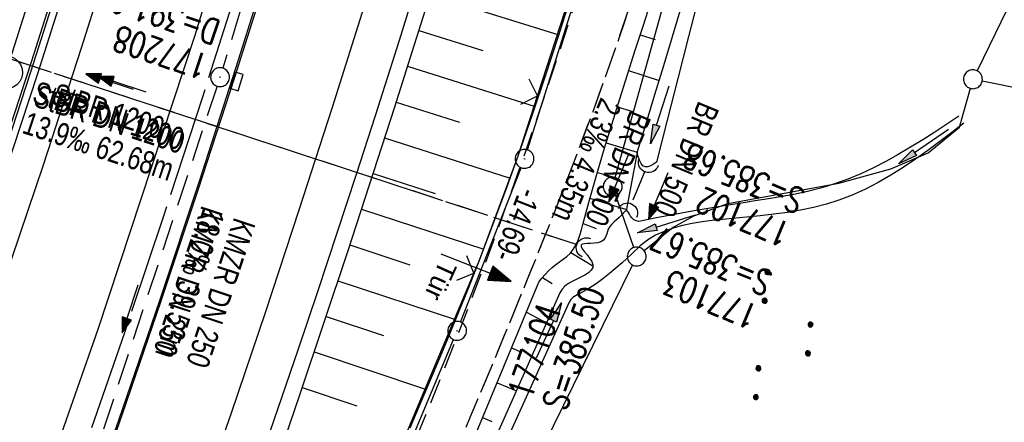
# Model space of a CAD drawing. Extents: x 508656 to 509297, y 448622 to 449584.
# Tile 38 of 53: x 509056 to 509134, y 449208 to 449240. Entities that reach past the tile are written whole.
import ezdxf

# ---------------------------------------------------------------- set-up
doc = ezdxf.new("R2010")
doc.units = 0
doc.header["$LTSCALE"] = 10
doc.header["$MEASUREMENT"] = 0
for name, pattern in [('ACHSE', [5.5, 4, -0.5, 0.5, -0.5]), ('AUSGEZOGEN', [0]), ('LT00', [0]), ('LT11', [0.3, 0.2, -0.1]), ('LT12', [0.4, 0.3, -0.1]), ('STRICHLINIE2', [0.375, 0.25, -0.125])]:
    doc.linetypes.add(name, pattern=pattern)
doc.layers.get('0').update_dxf_attribs({"linetype": 'LT00'})
for name, color, linetype in [('--EK_FBR', 250, 'LT00'), ('--EK_Halt-Pfeil', 4, 'LT00'), ('--EK_Haltung', 7, 'STRICHLINIE2'), ('--EK_Haltung-Text', 140, 'LT00'), ('--EK_Schacht-Text', 5, 'LT00'), ('--EL_DFK_AB_L', 21, 'LT00'), ('--EL_DFK_AB_P', 7, 'LT00'), ('--EL_Halt-Pfeil', 4, 'LT00'), ('--EL_Haltung', 182, 'STRICHLINIE2'), ('--EL_Haltung-Text', 182, 'LT00'), ('-AX-093', 35, 'ACHSE'), ('ABSTAND', 8, 'LT00'), ('DFK_AB_L', 21, 'LT00'), ('DFK_AB_P', 7, 'LT00'), ('DFK_GZPKT', 250, 'LT00'), ('DFK_KATASTER', 250, 'LT00'), ('DFK_NUTZUNG', 250, 'LT00'), ('DL', 182, 'LT12'), ('DL_PFEIL', 201, 'LT00'), ('DL_TEXT', 182, 'LT00'), ('PFEIL', 140, 'AUSGEZOGEN'), ('TOR_TEXT_A', 11, 'Continuous'), ('V124_AFBR_BAB', 250, 'LT00'), ('V124_BOESCH', 250, 'LT00'), ('V124_BOSCHUNG', 250, 'LT00'), ('V124_FELDWEG', 250, 'LT11'), ('V124_GRABEN', 250, 'LT00'), ('V124_H_BORD', 8, 'LT00'), ('V124_KA_PRUF', 182, 'LT00'), ('V124_LAERM', 11, 'LT00'), ('V124_LD_MARK', 250, 'LT00'), ('V124_RINNE', 182, 'LT00'), ('V124_SINKK', 182, 'LT00'), ('V124_TOR', 10, 'LT00'), ('V124_UK_DURCH', 182, 'LT00'), ('V124_ZAUN', 40, 'LT00')]:
    doc.layers.add(name, color=color, linetype=linetype)
doc.styles.add('Beschrift', font='ARIAL.TTF')
doc.styles.add('Haltungsbeschriftung', font='ARIAL.TTF', dxfattribs={"width": 0.75})
doc.styles.add('schachtbeschriftung', font='romans.shx', dxfattribs={"width": 0.75, "height": 2})
doc.styles.get("Standard").update_dxf_attribs({"font": 'ARIAL.TTF'})

# ---------------------------------------------------------------- blocks, each defined once
blk = doc.blocks.new('SYMB7010')
at = {"color": 0, "linetype": 'ByBlock'}
for points in [[(-0.031408, 0.499213), (-0.093728, 0.49134), (-0.15457, 0.475719), (-0.212975, 0.452595), (-0.268021, 0.422333), (-0.31884, 0.385411), (-0.36463, 0.342411), (-0.40467, 0.29401), (-0.438329, 0.240973), (-0.465074, 0.184136), (-0.484486, 0.124395), (-0.496256, 0.062692), (-0.5002, 0)], [(-0.5002, 0), (-0.496256, -0.062692), (-0.484486, -0.124395), (-0.465075, -0.184136), (-0.438329, -0.240973), (-0.404671, -0.29401), (-0.36463, -0.342411), (-0.31884, -0.385411), (-0.268021, -0.422333), (-0.212975, -0.452595), (-0.154571, -0.475719), (-0.093728, -0.49134), (-0.031408, -0.499213), (0.031408, -0.499213)], [(0.5002, 0), (0.496256, 0.062692), (0.484485, 0.124395), (0.465074, 0.184136), (0.438329, 0.240973), (0.40467, 0.29401), (0.36463, 0.342411), (0.31884, 0.385411), (0.268021, 0.422333), (0.212975, 0.452595), (0.15457, 0.475719), (0.093728, 0.49134), (0.031408, 0.499213), (-0.031408, 0.499213)], [(0.031408, -0.499213), (0.093728, -0.491341), (0.15457, -0.475719), (0.212975, -0.452595), (0.268021, -0.422333), (0.31884, -0.385411), (0.36463, -0.342411), (0.404671, -0.294011), (0.438329, -0.240974), (0.465075, -0.184136), (0.484486, -0.124395), (0.496256, -0.062692), (0.500201, 0)]]:
    blk.add_lwpolyline(points, dxfattribs=at)
blk = doc.blocks.new('SYMB7111')
at = {"color": 0, "linetype": 'ByBlock'}
for p, q in [((-0.13, 0.202919), (-0.13, 0.177081)), ((-0.125, 0.172895), (-0.125, 0.207105)), ((-0.12, 0.209164), (-0.12, 0.170836)), ((-0.115, 0.170204), (-0.115, 0.209796)), ((-0.11, 0.209164), (-0.11, 0.170836)), ((-0.105, 0.172895), (-0.105, 0.207105)), ((-0.1, 0.202919), (-0.1, 0.177081)), ((-0.095, 0.189874), (-0.095, 0.190146)), ((0.1, 0.202919), (0.1, 0.177081)), ((0.105, 0.172895), (0.105, 0.207105)), ((0.11, 0.209164), (0.11, 0.170836)), ((0.115, 0.170204), (0.115, 0.209796)), ((0.12, 0.209164), (0.12, 0.170836)), ((0.125, 0.172895), (0.125, 0.207105)), ((0.13, 0.202919), (0.13, 0.177081)), ((0.135, 0.189874), (0.135, 0.190146)), ((-0.515, -0.177081), (-0.515, -0.202919)), ((-0.51, -0.207105), (-0.51, -0.172895)), ((-0.505, -0.170836), (-0.505, -0.209164)), ((-0.5, -0.209796), (-0.5, -0.170204)), ((-0.495, -0.170836), (-0.495, -0.209164)), ((-0.49, -0.207105), (-0.49, -0.172895)), ((-0.485, -0.177081), (-0.485, -0.202919)), ((-0.48, -0.190126), (-0.48, -0.189854)), ((-0.285, -0.177081), (-0.285, -0.202919)), ((-0.28, -0.207105), (-0.28, -0.172895)), ((-0.275, -0.170836), (-0.275, -0.209164)), ((-0.27, -0.209796), (-0.27, -0.170204)), ((-0.265, -0.170836), (-0.265, -0.209164)), ((-0.26, -0.207105), (-0.26, -0.172895)), ((-0.255, -0.177081), (-0.255, -0.202919)), ((-0.25, -0.190126), (-0.25, -0.189854)), ((0.255, -0.177081), (0.255, -0.202919)), ((0.26, -0.207105), (0.26, -0.172895)), ((0.265, -0.170836), (0.265, -0.209164)), ((0.27, -0.209796), (0.27, -0.170204)), ((0.275, -0.170836), (0.275, -0.209164)), ((0.28, -0.207105), (0.28, -0.172895)), ((0.285, -0.177081), (0.285, -0.202919)), ((0.29, -0.190126), (0.29, -0.189854)), ((0.485, -0.177081), (0.485, -0.202919)), ((0.49, -0.207105), (0.49, -0.172895)), ((0.495, -0.170836), (0.495, -0.209164)), ((0.5, -0.209796), (0.5, -0.170204)), ((0.505, -0.170836), (0.505, -0.209164)), ((0.51, -0.207105), (0.51, -0.172895)), ((0.515, -0.177081), (0.515, -0.202919)), ((0.52, -0.190126), (0.52, -0.189854))]:
    blk.add_line(p, q, dxfattribs=at)
for points in [[(-0.095, 0.19), (-0.096981, 0.198678), (-0.10253, 0.205637), (-0.11055, 0.209499), (-0.11945, 0.209499), (-0.12747, 0.205637), (-0.133019, 0.198678), (-0.135, 0.19), (-0.133019, 0.181322), (-0.12747, 0.174363), (-0.11945, 0.170501), (-0.11055, 0.170501), (-0.10253, 0.174363), (-0.096981, 0.181322), (-0.095, 0.19)], [(0.135, 0.19), (0.133019, 0.198678), (0.12747, 0.205637), (0.11945, 0.209499), (0.11055, 0.209499), (0.10253, 0.205637), (0.096981, 0.198678), (0.095, 0.19), (0.096981, 0.181322), (0.10253, 0.174363), (0.11055, 0.170501), (0.11945, 0.170501), (0.12747, 0.174363), (0.133019, 0.181322), (0.135, 0.19)], [(-0.48, -0.19), (-0.481981, -0.181322), (-0.48753, -0.174363), (-0.49555, -0.170501), (-0.50445, -0.170501), (-0.51247, -0.174363), (-0.518019, -0.181322), (-0.52, -0.19), (-0.518019, -0.198678), (-0.51247, -0.205637), (-0.50445, -0.209499), (-0.49555, -0.209499), (-0.48753, -0.205637), (-0.481981, -0.198678), (-0.48, -0.19)], [(-0.25, -0.19), (-0.251981, -0.181322), (-0.25753, -0.174363), (-0.26555, -0.170501), (-0.27445, -0.170501), (-0.28247, -0.174363), (-0.288019, -0.181322), (-0.29, -0.19), (-0.288019, -0.198678), (-0.28247, -0.205637), (-0.27445, -0.209499), (-0.26555, -0.209499), (-0.25753, -0.205637), (-0.251981, -0.198678), (-0.25, -0.19)], [(0.29, -0.19), (0.288019, -0.181322), (0.28247, -0.174363), (0.27445, -0.170501), (0.26555, -0.170501), (0.25753, -0.174363), (0.251981, -0.181322), (0.25, -0.19), (0.251981, -0.198678), (0.25753, -0.205637), (0.26555, -0.209499), (0.27445, -0.209499), (0.28247, -0.205637), (0.288019, -0.198678), (0.29, -0.19)], [(0.52, -0.19), (0.518019, -0.181322), (0.51247, -0.174363), (0.50445, -0.170501), (0.49555, -0.170501), (0.48753, -0.174363), (0.481981, -0.181322), (0.48, -0.19), (0.481981, -0.198678), (0.48753, -0.205637), (0.49555, -0.209499), (0.50445, -0.209499), (0.51247, -0.205637), (0.518019, -0.198678), (0.52, -0.19)]]:
    blk.add_lwpolyline(points, dxfattribs=at)
blk = doc.blocks.new('SYMB0003')
at = {"color": 0, "linetype": 'ByBlock'}
for p, q in [((-0.015712, 0), (0.010166, 0.012015)), ((0, -0.021257), (-0.015712, 0)), ((0.010166, 0.012015), (0, -0.021257))]:
    blk.add_line(p, q, dxfattribs=at)
for points in [[(-0.031395, 0.499013), (-0.093691, 0.491144), (-0.154509, 0.475528), (-0.21289, 0.452414), (-0.267913, 0.422164), (-0.318712, 0.385257), (-0.364484, 0.342274), (-0.404509, 0.293893), (-0.438154, 0.240877), (-0.464888, 0.184062), (-0.484292, 0.124345), (-0.496058, 0.062667), (-0.5, 0)], [(-0.5, 0), (-0.496058, -0.062667), (-0.484292, -0.124345), (-0.464888, -0.184062), (-0.438154, -0.240877), (-0.404509, -0.293893), (-0.364485, -0.342274), (-0.318712, -0.385257), (-0.267914, -0.422164), (-0.21289, -0.452414), (-0.154509, -0.475529), (-0.093691, -0.491144), (-0.031395, -0.499014), (0.031395, -0.499014)], [(0.5, 0), (0.496057, 0.062667), (0.484292, 0.124345), (0.464888, 0.184062), (0.438153, 0.240877), (0.404509, 0.293893), (0.364484, 0.342274), (0.318712, 0.385257), (0.267913, 0.422164), (0.21289, 0.452414), (0.154509, 0.475528), (0.093691, 0.491144), (0.031395, 0.499013), (-0.031395, 0.499013)], [(0.031395, -0.499014), (0.093691, -0.491144), (0.154509, -0.475529), (0.21289, -0.452414), (0.267914, -0.422164), (0.318712, -0.385257), (0.364485, -0.342274), (0.404509, -0.293893), (0.438154, -0.240877), (0.464889, -0.184062), (0.484292, -0.124345), (0.496058, -0.062667), (0.5, 0)]]:
    blk.add_lwpolyline(points, dxfattribs=at)
blk = doc.blocks.new('Pfreil3')
at = {"layer": 'PFEIL'}
blk.add_hatch(color=256, dxfattribs=at).paths.add_polyline_path([(-1.549, 0.273), (-1.549, -0.273), (0, 0)])
for p, q in [((-1.549, 0), (-4.831, 0)), ((-1.549, -0.273), (-1.549, 0.273)), ((-1.549, 0.273), (0, 0)), ((0, 0), (-1.549, -0.273))]:
    blk.add_line(p, q, dxfattribs=at)
blk = doc.blocks.new('SYMB0070')
at = {"color": 0, "linetype": 'ByBlock'}
for p, q in [((-0.5, 0), (0.2, 0)), ((0.5, 0), (0.2, 0.1)), ((0.2, 0.1), (0.2, 0)), ((0.468, 0), (0.21, 0.086)), ((0.21, 0.086), (0.21, -0.086)), ((0.21, -0.086), (0.468, 0)), ((0.22, -0.072), (0.437, 0)), ((0.23, -0.058), (0.405, 0)), ((0.24, -0.045), (0.374, 0)), ((0.342, 0), (0.25, 0.031)), ((0.25, 0.031), (0.25, -0.031)), ((0.25, -0.031), (0.342, 0)), ((0.26, -0.017), (0.31, 0)), ((0.27, -0.003), (0.279, 0))]:
    blk.add_line(p, q, dxfattribs=at)
for points in [[(0.2, 0), (0.2, -0.1), (0.5, 0)], [(0.437, 0), (0.22, 0.072), (0.22, -0.072)], [(0.405, 0), (0.23, 0.058), (0.23, -0.058)], [(0.374, 0), (0.24, 0.045), (0.24, -0.045)], [(0.31, 0), (0.26, 0.017), (0.26, -0.017)], [(0.279, 0), (0.27, 0.003), (0.27, -0.003)]]:
    blk.add_lwpolyline(points, dxfattribs=at)
blk = doc.blocks.new('SYMB0024')
at = {"color": 0, "linetype": 'ByBlock'}
for p, q in [((-0.5, 0.5), (0, 0)), ((0, 0), (0.5, 0.5))]:
    blk.add_line(p, q, dxfattribs=at)
blk = doc.blocks.new('SYMB7122')
at = {"color": 0, "linetype": 'ByBlock'}
for points in [[(-0.109975, -0.002365), (-0.106745, 0.026562), (-0.096041, 0.053629), (-0.078613, 0.076941), (-0.055681, 0.094866), (-0.028851, 0.106149), (0, 0.11)], [(0, 0.11), (0.028851, 0.106149), (0.055681, 0.094866), (0.078613, 0.076941), (0.096041, 0.053629), (0.106745, 0.026562), (0.109975, -0.002365)], [(-0.075234, -0.080249), (-0.093647, -0.057708), (-0.105504, -0.031126), (-0.109975, -0.002365)], [(0.109975, -0.002365), (0.105504, -0.031126), (0.093647, -0.057708), (0.075234, -0.080249)]]:
    blk.add_lwpolyline(points, dxfattribs=at)
blk = doc.blocks.new('SYMB0652')
at = {"color": 0, "linetype": 'ByBlock'}
blk.add_lwpolyline([(-0.15, -0.075), (0.15, -0.075), (0.15, 0.075), (-0.15, 0.075), (-0.15, -0.075)], dxfattribs=at)
blk = doc.blocks.new('SYMB1107')
at = {"color": 0, "linetype": 'ByBlock'}
for points in [[(-0.2, 0), (-0.196157, 0.039018), (-0.184776, 0.076537), (-0.166294, 0.111114), (-0.141421, 0.141421), (-0.111114, 0.166294), (-0.076537, 0.184776), (-0.039018, 0.196157), (0, 0.2)], [(0, 0.2), (0.039018, 0.196157), (0.076537, 0.184776), (0.111114, 0.166294), (0.141421, 0.141421), (0.166294, 0.111114), (0.184776, 0.076537), (0.196157, 0.039018), (0.2, 0)]]:
    blk.add_lwpolyline(points, dxfattribs=at)

msp = doc.modelspace()

# ---------------------------------------------------------------- linework, layer by layer
at = {"layer": '--EK_FBR', "color": 2}
for points in [[(509124.073, 449543.75), (509123.442, 449530.48), (509121.803, 449505.95), (509119.585, 449481.008), (509116.77, 449456.228), (509113.401, 449431.118), (509109.814, 449407.984), (509105.678, 449383.385), (509101.056, 449359.109), (509095.502, 449333.987), (509089.823, 449310.406), (509083.593, 449286.505), (509076.868, 449262.761), (509069.495, 449238.532), (509061.821, 449215.223), (509053.458, 449191.467), (509044.758, 449168.116), (509035.898, 449145.981)], [(509042.479, 449151.599), (509045.259, 449158.551), (509047.995, 449165.521), (509050.688, 449172.508), (509053.337, 449179.511), (509056.019, 449186.734), (509058.655, 449193.974), (509061.244, 449201.231), (509063.787, 449208.504), (509066.83, 449217.415), (509069.801, 449226.351), (509072.699, 449235.31), (509075.079, 449242.859), (509077.409, 449250.425), (509079.689, 449258.005), (509081.921, 449265.6), (509083.989, 449272.799), (509086.013, 449280.011), (509087.993, 449287.235), (509089.929, 449294.471), (509091.716, 449301.315), (509093.461, 449308.171), (509095.165, 449315.036), (509096.826, 449321.912)]]:
    msp.add_lwpolyline(points, dxfattribs=at)
at = {"layer": '--EK_FBR', "linetype": 'LT11', "flags": 128}
for points in [[(509021.848, 449052.106), (509023.358, 449055.765), (509024.871, 449059.422), (509026.388, 449063.077), (509027.912, 449066.73), (509029.444, 449070.378), (509030.987, 449074.022), (509032.542, 449077.659), (509034.113, 449081.289), (509035.701, 449084.912), (509037.308, 449088.525), (509038.936, 449092.128), (509040.588, 449095.72), (509042.266, 449099.3), (509043.971, 449102.867), (509045.416, 449105.832), (509046.88, 449108.789), (509048.359, 449111.738), (509049.851, 449114.682), (509051.353, 449117.62), (509052.864, 449120.555), (509054.379, 449123.487), (509055.898, 449126.419), (509066.583, 449150.564), (509066.877, 449151.918), (509067.175, 449153.27), (509067.481, 449154.62), (509067.799, 449155.968), (509068.132, 449157.311), (509068.7, 449159.436), (509069.313, 449161.549), (509069.968, 449163.651), (509070.659, 449165.742), (509071.383, 449167.823), (509072.136, 449169.895), (509072.913, 449171.96), (509073.71, 449174.018), (509074.523, 449176.07), (509075.348, 449178.117), (509076.181, 449180.16), (509077.431, 449183.201), (509078.687, 449186.237), (509079.947, 449189.27), (509081.21, 449192.301), (509082.475, 449195.33), (509083.739, 449198.361), (509084.877, 449201.096), (509086.011, 449203.834), (509087.138, 449206.574), (509088.254, 449209.32), (509089.358, 449212.069), (509090.447, 449214.825), (509091.517, 449217.586), (509092.567, 449220.354), (509093.67, 449223.341), (509094.749, 449226.337), (509095.805, 449229.34), (509096.841, 449232.351), (509097.859, 449235.37), (509098.861, 449238.396), (509099.85, 449241.428), (509100.828, 449244.467), (509101.797, 449247.512), (509102.256, 449248.96), (509102.718, 449250.407), (509103.187, 449251.851), (509103.668, 449253.29), (509104.166, 449254.722), (509104.684, 449256.144), (509105.228, 449257.556), (509105.802, 449258.955), (509106.409, 449260.338), (509107.056, 449261.704), (509107.912, 449263.365), (509108.831, 449264.996), (509109.807, 449266.595), (509110.838, 449268.162), (509111.919, 449269.697), (509113.046, 449271.197), (509114.215, 449272.663), (509114.816, 449273.385), (509115.421, 449274.102), (509116.026, 449274.818), (509116.627, 449275.537), (509117.219, 449276.263), (509117.798, 449276.999), (509118.357, 449277.75), (509119.141, 449278.887), (509119.875, 449280.06), (509120.559, 449281.264), (509121.193, 449282.496), (509121.778, 449283.75), (509122.313, 449285.023), (509122.82, 449286.366), (509123.279, 449287.722), (509123.695, 449289.091), (509124.073, 449290.472), (509124.419, 449291.864), (509124.739, 449293.264), (509125.036, 449294.671), (509125.317, 449296.085), (509125.587, 449297.504), (509125.852, 449298.927), (509126.115, 449300.351), (509126.383, 449301.777), (509126.661, 449303.202), (509126.936, 449304.534), (509127.229, 449305.861), (509127.546, 449307.181), (509127.894, 449308.489), (509128.277, 449309.784), (509128.702, 449311.061), (509129.174, 449312.318), (509129.303, 449312.622)], [(509132.948, 449311.264), (509132.648, 449310.629), (509132.103, 449309.342), (509131.606, 449308.033), (509131.152, 449306.706), (509130.737, 449305.364), (509130.357, 449304.01), (509130.006, 449302.649), (509129.68, 449301.283), (509129.375, 449299.914), (509129.084, 449298.542), (509128.802, 449297.169), (509128.525, 449295.797), (509128.248, 449294.426), (509127.964, 449293.057), (509127.669, 449291.692), (509127.357, 449290.332), (509127.024, 449288.978), (509126.663, 449287.631), (509126.271, 449286.292), (509125.841, 449284.963), (509125.369, 449283.645), (509124.911, 449282.488), (509124.414, 449281.346), (509123.873, 449280.224), (509123.287, 449279.127), (509122.653, 449278.061), (509121.968, 449277.03), (509121.23, 449276.041), (509120.637, 449275.325), (509120.021, 449274.628), (509119.387, 449273.946), (509118.745, 449273.27), (509118.1, 449272.595), (509117.461, 449271.914), (509116.836, 449271.221), (509115.911, 449270.118), (509115.034, 449268.975), (509114.207, 449267.796), (509113.427, 449266.584), (509112.696, 449265.344), (509112.011, 449264.08), (509111.359, 449262.764), (509110.75, 449261.428), (509110.182, 449260.075), (509109.649, 449258.707), (509109.147, 449257.325), (509108.672, 449255.932), (509108.217, 449254.529), (509107.78, 449253.119), (509107.356, 449251.704), (509106.939, 449250.285), (509106.526, 449248.865), (509106.111, 449247.446), (509105.69, 449246.029), (509104.851, 449243.305), (509103.975, 449240.597), (509103.065, 449237.903), (509102.125, 449235.222), (509101.157, 449232.552), (509100.165, 449229.893), (509099.151, 449227.242), (509098.118, 449224.599), (509097.069, 449221.962), (509096.007, 449219.33), (509094.497, 449215.638), (509092.969, 449211.952), (509091.425, 449208.272), (509089.867, 449204.597), (509088.297, 449200.927), (509086.717, 449197.262), (509085.153, 449193.657), (509083.584, 449190.054), (509082.01, 449186.455), (509080.433, 449182.856), (509078.855, 449179.258), (509077.816, 449176.929), (509076.846, 449174.571), (509075.946, 449172.185), (509075.117, 449169.774), (509074.359, 449167.339), (509073.674, 449164.883), (509073.06, 449162.408), (509072.52, 449159.915), (509072.054, 449157.408), (509071.975, 449157.022), (509071.974, 449156.628), (509072.053, 449156.242), (509072.207, 449155.879), (509072.43, 449155.554), (509072.714, 449155.28), (509073.046, 449155.069), (509081.043, 449156.901)]]:
    msp.add_lwpolyline(points, dxfattribs=at)
at = {"layer": '--EK_FBR'}
for points in [[(509087.633, 449244.243), (509085.764, 449238.228), (509083.861, 449232.224), (509082.353, 449227.553), (509080.825, 449222.888), (509079.277, 449218.23), (509077.711, 449213.579), (509076.127, 449208.932), (509074.527, 449204.292), (509072.842, 449199.46), (509071.139, 449194.635), (509069.417, 449189.816), (509067.674, 449185.005), (509065.908, 449180.203), (509064.119, 449175.409), (509062.569, 449171.316), (509061.001, 449167.229), (509059.418, 449163.148), (509057.82, 449159.072), (509056.209, 449155.002)], [(509059.54, 449243.523), (509057.005, 449235.582), (509054.413, 449227.658), (509051.765, 449219.754), (509049.062, 449211.872), (509046.303, 449204.009), (509043.488, 449196.166), (509041.784, 449191.5), (509040.062, 449186.841), (509038.323, 449182.188), (509036.568, 449177.541), (509034.798, 449172.9), (509033.545, 449169.639), (509032.283, 449166.382), (509031.012, 449163.128), (509029.731, 449159.879), (509028.436, 449156.634), (509027.128, 449153.396)]]:
    msp.add_lwpolyline(points, dxfattribs=at)
at = {"layer": '--EK_Haltung'}
for p, q in [((509082.982, 449272.966), (509071.749, 449236.021)), ((509099.944, 449221.962), (509041.811, 449241.034)), ((509071.295, 449234.591), (509059.343, 449198.487)), ((509105.307, 449227.82), (509104.211, 449225.185))]:
    msp.add_line(p, q, dxfattribs=at)
at = {"layer": '--EL_DFK_AB_L'}
for p, q in [((509095.966, 449229.514), (509110.345, 449275.114)), ((509090.654, 449215.815), (509095.467, 449228.102)), ((509066.45, 449157.96), (509090.091, 449214.428))]:
    msp.add_line(p, q, dxfattribs=at)
at = {"layer": '--EL_Haltung'}
for p, q in [((509082.982, 449272.966), (509071.749, 449236.021)), ((509099.944, 449221.962), (509041.811, 449241.034)), ((509071.295, 449234.591), (509059.343, 449198.487)), ((509105.307, 449227.82), (509104.211, 449225.185))]:
    msp.add_line(p, q, dxfattribs=at)
at = {"layer": '-AX-093', "ltscale": 0.2}
msp.add_lwpolyline([(509093.963, 449318.296), (509091.617, 449308.796), (509089.194, 449299.315), (509086.693, 449289.854), (509084.116, 449280.414), (509081.461, 449270.996), (509078.729, 449261.599), (509075.921, 449252.225), (509073.036, 449242.874), (509070.074, 449233.547), (509067.037, 449224.245), (509063.923, 449214.968), (509060.734, 449205.716), (509057.469, 449196.491), (509054.129, 449187.293), (509050.714, 449178.123), (509047.224, 449168.981), (509043.66, 449159.867), (509040.021, 449150.784)], dxfattribs=at)
at = {"layer": 'DFK_AB_L'}
for p, q in [((509095.966, 449229.514), (509110.345, 449275.114)), ((509090.654, 449215.815), (509095.467, 449228.102)), ((509066.45, 449157.96), (509090.091, 449214.428))]:
    msp.add_line(p, q, dxfattribs=at)
at = {"layer": 'DFK_KATASTER'}
for p, q in [((509102.952, 449227.324), (509111.38, 449257.616)), ((509134.82, 449242.188), (509131.719, 449235.815)), ((509139.515, 449233.496), (509132.126, 449234.991)), ((509130.31, 449231.318), (509131.186, 449234.418)), ((509127.82, 449229.287), (509130.31, 449231.318)), ((509124.86, 449227.998), (509127.82, 449229.287)), ((509120.73, 449226.858), (509124.86, 449227.998)), ((509111.911, 449225.241), (509120.73, 449226.858)), ((509104.417, 449221.739), (509102.994, 449225.891)), ((509109.211, 449224.269), (509111.911, 449225.241)), ((509107.591, 449223.359), (509109.211, 449224.269)), ((509107.591, 449223.359), (509105.247, 449221.496)), ((509076.311, 449163.331), (509104.33, 449220.354))]:
    msp.add_line(p, q, dxfattribs=at)
at = {"layer": 'DL'}
msp.add_line((509099.944, 449221.962), (509041.811, 449241.034), dxfattribs=at)
at = {"layer": 'V124_AFBR_BAB', "color": 0}
for points in [[(509124.073, 449543.75), (509123.442, 449530.48), (509121.803, 449505.95), (509119.585, 449481.008), (509116.77, 449456.228), (509113.401, 449431.118), (509109.814, 449407.984), (509105.678, 449383.385), (509101.056, 449359.109), (509095.502, 449333.987), (509089.823, 449310.406), (509083.593, 449286.505), (509076.868, 449262.761), (509069.495, 449238.532), (509061.821, 449215.223), (509053.458, 449191.467), (509044.758, 449168.116), (509035.898, 449145.981)], [(509042.479, 449151.599), (509045.259, 449158.551), (509047.995, 449165.521), (509050.688, 449172.508), (509053.337, 449179.511), (509056.019, 449186.734), (509058.655, 449193.974), (509061.244, 449201.231), (509063.787, 449208.504), (509066.83, 449217.415), (509069.801, 449226.351), (509072.699, 449235.31), (509075.079, 449242.859), (509077.409, 449250.425), (509079.689, 449258.005), (509081.921, 449265.6), (509083.989, 449272.799), (509086.013, 449280.011), (509087.993, 449287.235), (509089.929, 449294.471), (509091.716, 449301.315), (509093.461, 449308.171), (509095.165, 449315.036), (509096.826, 449321.912)]]:
    msp.add_lwpolyline(points, dxfattribs=at)
at = {"layer": 'V124_AFBR_BAB'}
for points in [[(509087.633, 449244.243), (509085.764, 449238.228), (509083.861, 449232.224), (509082.353, 449227.553), (509080.825, 449222.888), (509079.277, 449218.23), (509077.711, 449213.579), (509076.127, 449208.932), (509074.527, 449204.292), (509072.842, 449199.46), (509071.139, 449194.635), (509069.417, 449189.816), (509067.674, 449185.005), (509065.908, 449180.203), (509064.119, 449175.409), (509062.569, 449171.316), (509061.001, 449167.229), (509059.418, 449163.148), (509057.82, 449159.072), (509056.209, 449155.002)], [(509059.54, 449243.523), (509057.005, 449235.582), (509054.413, 449227.658), (509051.765, 449219.754), (509049.062, 449211.872), (509046.303, 449204.009), (509043.488, 449196.166), (509041.784, 449191.5), (509040.062, 449186.841), (509038.323, 449182.188), (509036.568, 449177.541), (509034.798, 449172.9), (509033.545, 449169.639), (509032.283, 449166.382), (509031.012, 449163.128), (509029.731, 449159.879), (509028.436, 449156.634), (509027.128, 449153.396)]]:
    msp.add_lwpolyline(points, dxfattribs=at)
at = {"layer": 'V124_BOESCH'}
msp.add_line((509104.687, 449229.318), (509103.828, 449224.678), dxfattribs=at)
for points in [[(509088.518, 449242.837), (509086.962, 449237.869), (509085.387, 449232.906), (509081.683, 449221.472), (509077.886, 449210.069), (509073.996, 449198.698), (509070.013, 449187.357), (509068.421, 449182.904), (509066.812, 449178.457), (509065.186, 449174.016), (509063.541, 449169.583), (509061.875, 449165.157), (509060.186, 449160.74), (509058.473, 449156.333), (509056.735, 449151.937)], [(509086.639, 449207.399), (509087.571, 449209.592), (509088.498, 449211.786), (509089.418, 449213.984), (509090.327, 449216.186), (509091.221, 449218.393), (509092.098, 449220.609), (509093.229, 449223.56), (509094.324, 449226.525), (509095.387, 449229.502), (509096.419, 449232.491), (509097.424, 449235.489), (509098.402, 449238.495), (509099.357, 449241.508)], [(509087.625, 449196.672), (509096.882, 449218.998), (509097.126, 449219.306), (509097.377, 449219.608), (509097.642, 449219.896), (509097.93, 449220.162), (509098.219, 449220.387), (509098.521, 449220.599), (509098.821, 449220.81), (509099.107, 449221.031), (509099.366, 449221.274), (509099.617, 449221.591), (509099.822, 449221.945), (509099.992, 449222.328), (509100.134, 449222.731), (509100.259, 449223.149), (509100.376, 449223.572), (509100.943, 449225.629), (509101.52, 449227.654), (509102.107, 449229.652), (509102.702, 449231.627), (509103.306, 449233.582), (509103.918, 449235.519), (509104.535, 449237.444), (509105.159, 449239.358), (509105.788, 449241.266)]]:
    msp.add_lwpolyline(points, dxfattribs=at)
at = {"layer": 'V124_BOSCHUNG'}
for p, q in [((509088.217, 449241.871), (509098.463, 449238.686)), ((509087.325, 449239.02), (509092.429, 449237.421)), ((509104.939, 449238.685), (509106.13, 449238.294)), ((509086.426, 449236.172), (509096.579, 449232.962)), ((509104.015, 449235.824), (509106.451, 449235.038)), ((509085.52, 449233.325), (509090.56, 449231.719)), ((509103.11, 449232.949), (509104.342, 449232.566)), ((509084.608, 449230.48), (509094.594, 449227.271)), ((509102.231, 449230.067), (509104.691, 449229.331)), ((509083.692, 449227.637), (509088.625, 449226.038)), ((509101.538, 449227.712), (509102.794, 449227.382)), ((509100.939, 449225.687), (509103.849, 449224.768)), ((509082.77, 449224.795), (509092.49, 449221.62)), ((509100.398, 449223.656), (509101.443, 449223.274)), ((509081.841, 449221.956), (509086.615, 449220.383)), ((509099.429, 449221.346), (509101.18, 449220.303)), ((509097.176, 449219.368), (509097.929, 449218.875)), ((509080.903, 449219.106), (509090.261, 449216.024)), ((509079.963, 449216.27), (509084.534, 449214.752)), ((509095.892, 449216.609), (509097.488, 449215.755)), ((509094.708, 449213.754), (509095.507, 449213.425)), ((509079.018, 449213.437), (509087.934, 449210.449)), ((509078.066, 449210.604), (509082.41, 449209.136)), ((509093.559, 449210.982), (509095.088, 449210.353)), ((509092.41, 449208.211), (509093.139, 449207.911))]:
    msp.add_line(p, q, dxfattribs=at)
at = {"layer": 'V124_FELDWEG', "flags": 128}
for points in [[(509021.848, 449052.106), (509023.358, 449055.765), (509024.871, 449059.422), (509026.388, 449063.077), (509027.912, 449066.73), (509029.444, 449070.378), (509030.987, 449074.022), (509032.542, 449077.659), (509034.113, 449081.289), (509035.701, 449084.912), (509037.308, 449088.525), (509038.936, 449092.128), (509040.588, 449095.72), (509042.266, 449099.3), (509043.971, 449102.867), (509045.416, 449105.832), (509046.88, 449108.789), (509048.359, 449111.738), (509049.851, 449114.682), (509051.353, 449117.62), (509052.864, 449120.555), (509054.379, 449123.487), (509055.898, 449126.419), (509066.583, 449150.564), (509066.877, 449151.918), (509067.175, 449153.27), (509067.481, 449154.62), (509067.799, 449155.968), (509068.132, 449157.311), (509068.7, 449159.436), (509069.313, 449161.549), (509069.968, 449163.651), (509070.659, 449165.742), (509071.383, 449167.823), (509072.136, 449169.895), (509072.913, 449171.96), (509073.71, 449174.018), (509074.523, 449176.07), (509075.348, 449178.117), (509076.181, 449180.16), (509077.431, 449183.201), (509078.687, 449186.237), (509079.947, 449189.27), (509081.21, 449192.301), (509082.475, 449195.33), (509083.739, 449198.361), (509084.877, 449201.096), (509086.011, 449203.834), (509087.138, 449206.574), (509088.254, 449209.32), (509089.358, 449212.069), (509090.447, 449214.825), (509091.517, 449217.586), (509092.567, 449220.354), (509093.67, 449223.341), (509094.749, 449226.337), (509095.805, 449229.34), (509096.841, 449232.351), (509097.859, 449235.37), (509098.861, 449238.396), (509099.85, 449241.428), (509100.828, 449244.467), (509101.797, 449247.512), (509102.256, 449248.96), (509102.718, 449250.407), (509103.187, 449251.851), (509103.668, 449253.29), (509104.166, 449254.722), (509104.684, 449256.144), (509105.228, 449257.556), (509105.802, 449258.955), (509106.409, 449260.338), (509107.056, 449261.704), (509107.912, 449263.365), (509108.831, 449264.996), (509109.807, 449266.595), (509110.838, 449268.162), (509111.919, 449269.697), (509113.046, 449271.197), (509114.215, 449272.663), (509114.816, 449273.385), (509115.421, 449274.102), (509116.026, 449274.818), (509116.627, 449275.537), (509117.219, 449276.263), (509117.798, 449276.999), (509118.357, 449277.75), (509119.141, 449278.887), (509119.875, 449280.06), (509120.559, 449281.264), (509121.193, 449282.496), (509121.778, 449283.75), (509122.313, 449285.023), (509122.82, 449286.366), (509123.279, 449287.722), (509123.695, 449289.091), (509124.073, 449290.472), (509124.419, 449291.864), (509124.739, 449293.264), (509125.036, 449294.671), (509125.317, 449296.085), (509125.587, 449297.504), (509125.852, 449298.927), (509126.115, 449300.351), (509126.383, 449301.777), (509126.661, 449303.202), (509126.936, 449304.534), (509127.229, 449305.861), (509127.546, 449307.181), (509127.894, 449308.489), (509128.277, 449309.784), (509128.702, 449311.061), (509129.174, 449312.318), (509129.698, 449313.551), (509130.281, 449314.758), (509130.986, 449316.039), (509131.763, 449317.283), (509132.606, 449318.489), (509133.512, 449319.654), (509134.476, 449320.777), (509135.494, 449321.857), (509136.561, 449322.892), (509137.674, 449323.88), (509138.826, 449324.82), (509140.016, 449325.709), (509141.415, 449326.664), (509142.852, 449327.552), (509144.324, 449328.376), (509145.826, 449329.137), (509147.355, 449329.837), (509148.907, 449330.477), (509150.479, 449331.059), (509152.066, 449331.585), (509153.289, 449331.951), (509154.517, 449332.291), (509155.75, 449332.612), (509156.986, 449332.919), (509158.224, 449333.219), (509159.463, 449333.518), (509160.701, 449333.821), (509161.938, 449334.136), (509163.171, 449334.468), (509164.4, 449334.824), (509165.624, 449335.209), (509166.84, 449335.63), (509168.049, 449336.093), (509169.248, 449336.605), (509170.437, 449337.171), (509171.614, 449337.797), (509172.188, 449338.131), (509172.748, 449338.485), (509173.284, 449338.865), (509173.783, 449339.272), (509174.235, 449339.713), (509174.629, 449340.191), (509174.953, 449340.709), (509175.195, 449341.254), (509175.368, 449341.834), (509175.479, 449342.441), (509175.535, 449343.067), (509175.543, 449343.705), (509175.509, 449344.346), (509175.441, 449344.983), (509175.277, 449345.96), (509175.052, 449346.912), (509174.775, 449347.841), (509174.454, 449348.751), (509174.096, 449349.645), (509173.71, 449350.527), (509173.304, 449351.4), (509172.886, 449352.269), (509172.465, 449353.135), (509172.047, 449354.004), (509171.184, 449355.894), (509170.375, 449357.807), (509169.615, 449359.742), (509168.903, 449361.695), (509168.234, 449363.666), (509167.605, 449365.652), (509167.012, 449367.652), (509166.452, 449369.663), (509165.921, 449371.685), (509165.417, 449373.715), (509164.934, 449375.751), (509164.471, 449377.791), (509164.024, 449379.834), (509163.588, 449381.878), (509163.161, 449383.921), (509162.74, 449385.962), (509162.32, 449387.997), (509161.794, 449390.529), (509161.267, 449393.054), (509160.741, 449395.574), (509160.218, 449398.093), (509159.698, 449400.615), (509159.185, 449403.14), (509158.679, 449405.674), (509158.182, 449408.218), (509157.696, 449410.776), (509157.223, 449413.35), (509156.765, 449415.944), (509156.323, 449418.561), (509156.082, 449420.049), (509155.852, 449421.543), (509155.638, 449423.041), (509155.446, 449424.54), (509155.281, 449426.039), (509155.148, 449427.536), (509155.053, 449429.028), (509155, 449430.513), (509154.995, 449431.989), (509155.044, 449433.454), (509155.151, 449434.906), (509155.323, 449436.343), (509155.563, 449437.762), (509155.878, 449439.162), (509156.273, 449440.54), (509156.706, 449441.778), (509157.203, 449442.998), (509157.758, 449444.201), (509158.363, 449445.388), (509159.013, 449446.561), (509159.701, 449447.721), (509160.42, 449448.87), (509161.162, 449450.009), (509161.923, 449451.14), (509162.694, 449452.263), (509163.47, 449453.381), (509164.274, 449454.539), (509165.071, 449455.696), (509165.857, 449456.853), (509166.628, 449458.015), (509167.38, 449459.185), (509168.108, 449460.364), (509168.809, 449461.557), (509169.478, 449462.766), (509170.111, 449463.994), (509170.778, 449465.407), (509171.398, 449466.844), (509171.971, 449468.305), (509172.502, 449469.785), (509172.992, 449471.283), (509173.445, 449472.796), (509173.863, 449474.321), (509174.249, 449475.855), (509174.606, 449477.396), (509175.136, 449479.947), (509175.597, 449482.507), (509175.991, 449485.075), (509176.319, 449487.651), (509176.585, 449490.232), (509176.791, 449492.818), (509176.938, 449495.406), (509177.03, 449497.996), (509177.069, 449500.586), (509177.057, 449503.174), (509176.996, 449505.762), (509176.89, 449508.347), (509176.742, 449510.93), (509176.556, 449513.511), (509176.334, 449516.091), (509176.081, 449518.67), (509175.889, 449520.432)], [(509178.594, 449519.215), (509178.748, 449517.968), (509179.011, 449515.649), (509179.248, 449513.329), (509179.454, 449511.006), (509179.625, 449508.68), (509179.759, 449506.35), (509179.865, 449503.504), (509179.907, 449500.654), (509179.882, 449497.801), (509179.788, 449494.948), (509179.621, 449492.097), (509179.381, 449489.25), (509179.064, 449486.409), (509178.668, 449483.576), (509178.191, 449480.753), (509177.63, 449477.943), (509177.25, 449476.255), (509176.836, 449474.575), (509176.386, 449472.906), (509175.897, 449471.25), (509175.365, 449469.61), (509174.79, 449467.989), (509174.167, 449466.39), (509173.495, 449464.814), (509172.771, 449463.266), (509172.086, 449461.919), (509171.361, 449460.592), (509170.603, 449459.282), (509169.816, 449457.986), (509169.004, 449456.701), (509168.172, 449455.424), (509167.324, 449454.151), (509166.465, 449452.879), (509165.599, 449451.606), (509164.852, 449450.505), (509164.11, 449449.397), (509163.38, 449448.283), (509162.67, 449447.161), (509161.987, 449446.028), (509161.338, 449444.882), (509160.729, 449443.723), (509160.167, 449442.549), (509159.661, 449441.357), (509159.216, 449440.147), (509158.827, 449438.877), (509158.505, 449437.588), (509158.243, 449436.28), (509158.037, 449434.956), (509157.88, 449433.618), (509157.765, 449432.266), (509157.686, 449430.904), (509157.638, 449429.532), (509157.615, 449428.154), (509157.61, 449426.769), (509157.616, 449425.381), (509157.629, 449423.992), (509164.057, 449394.065), (509164.461, 449391.899), (509164.869, 449389.734), (509165.284, 449387.571), (509165.711, 449385.41), (509166.152, 449383.252), (509166.612, 449381.099), (509167.095, 449378.951), (509167.603, 449376.809), (509168.142, 449374.673), (509168.714, 449372.545), (509169.323, 449370.425), (509169.974, 449368.314), (509170.669, 449366.213), (509171.412, 449364.124), (509172.208, 449362.045), (509173.06, 449359.98), (509173.972, 449357.928), (509174.947, 449355.89), (509175.412, 449354.966), (509175.882, 449354.044), (509176.35, 449353.122), (509176.807, 449352.199), (509177.245, 449351.273), (509177.656, 449350.341), (509178.031, 449349.404), (509178.363, 449348.459), (509178.643, 449347.505), (509178.863, 449346.54), (509179.015, 449345.563), (509179.089, 449344.572), (509179.084, 449343.642), (509179.004, 449342.709), (509178.848, 449341.783), (509178.613, 449340.873), (509178.298, 449339.99), (509177.894, 449339.128), (509177.414, 449338.305), (509176.864, 449337.522), (509176.254, 449336.78), (509175.59, 449336.082), (509174.882, 449335.427), (509174.137, 449334.818), (509173.363, 449334.256), (509172.368, 449333.62), (509171.343, 449333.052), (509170.291, 449332.547), (509169.214, 449332.097), (509168.116, 449331.697), (509166.998, 449331.34), (509165.864, 449331.019), (509164.716, 449330.73), (509163.556, 449330.465), (509162.388, 449330.218), (509161.213, 449329.982), (509160.034, 449329.752), (509158.854, 449329.522), (509157.675, 449329.284), (509156.5, 449329.033), (509155.332, 449328.762), (509154.173, 449328.465), (509153.025, 449328.137), (509151.324, 449327.57), (509149.658, 449326.918), (509148.03, 449326.181), (509146.446, 449325.36), (509144.906, 449324.458), (509143.416, 449323.475), (509141.979, 449322.413), (509140.779, 449321.43), (509139.626, 449320.392), (509138.522, 449319.3), (509137.473, 449318.157), (509136.482, 449316.966), (509135.554, 449315.729), (509134.692, 449314.447), (509133.901, 449313.125), (509133.246, 449311.891), (509132.648, 449310.629), (509132.103, 449309.342), (509131.606, 449308.033), (509131.152, 449306.706), (509130.737, 449305.364), (509130.357, 449304.01), (509130.006, 449302.649), (509129.68, 449301.283), (509129.375, 449299.914), (509129.084, 449298.542), (509128.802, 449297.169), (509128.525, 449295.797), (509128.248, 449294.426), (509127.964, 449293.057), (509127.669, 449291.692), (509127.357, 449290.332), (509127.024, 449288.978), (509126.663, 449287.631), (509126.271, 449286.292), (509125.841, 449284.963), (509125.369, 449283.645), (509124.911, 449282.488), (509124.414, 449281.346), (509123.873, 449280.224), (509123.287, 449279.127), (509122.653, 449278.061), (509121.968, 449277.03), (509121.23, 449276.041), (509120.637, 449275.325), (509120.021, 449274.628), (509119.387, 449273.946), (509118.745, 449273.27), (509118.1, 449272.595), (509117.461, 449271.914), (509116.836, 449271.221), (509115.911, 449270.118), (509115.034, 449268.975), (509114.207, 449267.796), (509113.427, 449266.584), (509112.696, 449265.344), (509112.011, 449264.08), (509111.359, 449262.764), (509110.75, 449261.428), (509110.182, 449260.075), (509109.649, 449258.707), (509109.147, 449257.325), (509108.672, 449255.932), (509108.217, 449254.529), (509107.78, 449253.119), (509107.356, 449251.704), (509106.939, 449250.285), (509106.526, 449248.865), (509106.111, 449247.446), (509105.69, 449246.029), (509104.851, 449243.305), (509103.975, 449240.597), (509103.065, 449237.903), (509102.125, 449235.222), (509101.157, 449232.552), (509100.165, 449229.893), (509099.151, 449227.242), (509098.118, 449224.599), (509097.069, 449221.962), (509096.007, 449219.33), (509094.497, 449215.638), (509092.969, 449211.952), (509091.425, 449208.272), (509089.867, 449204.597), (509088.297, 449200.927), (509086.717, 449197.262), (509085.153, 449193.657), (509083.584, 449190.054), (509082.01, 449186.455), (509080.433, 449182.856), (509078.855, 449179.258), (509077.816, 449176.929), (509076.846, 449174.571), (509075.946, 449172.185), (509075.117, 449169.774), (509074.359, 449167.339), (509073.674, 449164.883), (509073.06, 449162.408), (509072.52, 449159.915), (509072.054, 449157.408), (509071.975, 449157.022), (509071.974, 449156.628), (509072.053, 449156.242), (509072.207, 449155.879), (509072.43, 449155.554), (509072.714, 449155.28), (509073.046, 449155.069), (509081.043, 449156.901)]]:
    msp.add_lwpolyline(points, dxfattribs=at)
at = {"layer": 'V124_GRABEN'}
for points in [[(509104.687, 449229.318), (509105.4, 449231.62), (509106.11, 449233.923), (509106.814, 449236.228), (509107.511, 449238.535), (509108.196, 449240.844), (509108.867, 449243.158), (509109.521, 449245.476), (509110.2, 449247.961), (509110.859, 449250.452), (509111.501, 449252.947), (509112.128, 449255.446), (509112.742, 449257.949), (509113.347, 449260.454), (509113.944, 449262.962), (509114.536, 449265.471), (509115.126, 449267.98)], [(509115.972, 449268.131), (509115.062, 449264.305), (509114.15, 449260.48), (509113.235, 449256.656), (509112.313, 449252.834), (509111.383, 449249.013), (509110.444, 449245.195), (509109.614, 449241.862), (509108.778, 449238.531), (509107.935, 449235.201), (509107.09, 449231.872), (509106.242, 449228.544)], [(509130.263, 449232.19), (509129.31, 449231.559), (509128.355, 449230.934), (509127.396, 449230.32), (509126.431, 449229.723), (509125.457, 449229.149), (509124.473, 449228.603), (509123.477, 449228.09), (509122.467, 449227.618), (509121.439, 449227.19), (509120.394, 449226.813), (509119.37, 449226.502), (509118.33, 449226.235), (509117.276, 449226.005), (509116.213, 449225.803), (509115.142, 449225.622), (509114.067, 449225.454), (509112.991, 449225.29), (509111.916, 449225.124), (509110.489, 449224.888), (509109.069, 449224.637), (509107.654, 449224.374), (509106.242, 449224.103), (509104.832, 449223.829)], [(509130.676, 449231.642), (509129.721, 449230.908), (509128.765, 449230.181), (509127.803, 449229.469), (509126.834, 449228.779), (509125.856, 449228.118), (509124.866, 449227.494), (509123.861, 449226.912), (509122.84, 449226.382), (509121.799, 449225.911), (509120.737, 449225.504), (509119.74, 449225.193), (509118.724, 449224.934), (509117.689, 449224.722), (509116.637, 449224.547), (509115.568, 449224.401), (509114.483, 449224.277), (509113.383, 449224.167), (509112.269, 449224.062), (509111.466, 449223.986), (509110.663, 449223.9), (509109.865, 449223.796), (509109.078, 449223.666), (509108.308, 449223.502), (509107.561, 449223.294), (509106.843, 449223.036), (509106.16, 449222.718), (509105.518, 449222.333), (509104.923, 449221.871), (509104.69, 449221.656), (509104.461, 449221.433), (509104.231, 449221.208), (509103.87, 449220.871), (509103.504, 449220.542), (509103.003, 449220.1), (509102.497, 449219.669), (509101.976, 449219.254), (509101.432, 449218.859), (509100.855, 449218.488), (509100.237, 449218.148), (509100.007, 449218.032), (509099.783, 449217.911), (509099.579, 449217.774), (509099.407, 449217.611), (509099.281, 449217.412), (509089.569, 449195.893)], [(509106.242, 449228.544), (509105.993, 449228.385), (509105.753, 449228.251), (509105.53, 449228.167), (509105.332, 449228.158), (509105.156, 449228.251), (509105.011, 449228.437), (509104.889, 449228.692), (509104.784, 449228.994), (509104.687, 449229.318)], [(509104.832, 449223.829), (509104.629, 449223.881), (509104.437, 449223.963), (509104.268, 449224.101), (509104.169, 449224.241), (509104.081, 449224.396), (509103.999, 449224.538), (509103.916, 449224.642), (509103.828, 449224.678), (509103.721, 449224.625), (509103.605, 449224.505), (509103.482, 449224.36), (509103.269, 449224.141), (509103.057, 449223.955), (509102.854, 449223.785), (509102.67, 449223.616), (509102.513, 449223.433), (509102.392, 449223.218), (509102.327, 449223.034), (509102.272, 449222.838), (509102.21, 449222.645), (509102.127, 449222.468), (509102.006, 449222.323), (509101.806, 449222.205), (509101.557, 449222.134), (509101.28, 449222.097), (509100.996, 449222.08), (509100.728, 449222.07), (509100.497, 449222.053), (509100.324, 449222.015), (509100.232, 449221.943), (509100.241, 449221.808), (509100.347, 449221.624), (509100.517, 449221.404), (509100.718, 449221.159), (509100.916, 449220.903), (509101.078, 449220.648), (509101.17, 449220.407), (509101.159, 449220.156), (509101.035, 449219.935), (509100.821, 449219.737), (509100.544, 449219.557), (509100.227, 449219.39), (509099.895, 449219.23), (509099.572, 449219.072), (509099.237, 449218.883), (509098.953, 449218.676), (509098.723, 449218.436), (509098.552, 449218.15), (509088.839, 449196.289)]]:
    msp.add_lwpolyline(points, dxfattribs=at)
at = {"layer": 'V124_H_BORD'}
for points in [[(509042.345, 449151.579), (509046.055, 449160.879), (509049.687, 449170.21), (509053.24, 449179.57), (509056.735, 449189.021), (509060.15, 449198.5), (509063.484, 449208.008), (509066.738, 449217.543), (509069.912, 449227.105), (509073.005, 449236.693), (509076.018, 449246.306), (509078.95, 449255.943), (509081.803, 449265.605), (509084.101, 449273.61), (509086.343, 449281.63), (509088.53, 449289.666), (509090.659, 449297.717), (509092.731, 449305.782), (509094.745, 449313.863), (509096.699, 449321.958)], [(509058.804, 449243.71), (509056.532, 449236.572), (509054.219, 449229.448), (509051.865, 449222.336), (509049.467, 449215.239), (509047.026, 449208.158), (509044.54, 449201.091), (509042.009, 449194.041), (509039.432, 449187.008), (509036.807, 449179.992), (509034.134, 449172.995), (509031.202, 449165.483), (509028.213, 449157.992), (509025.17, 449150.524)]]:
    msp.add_lwpolyline(points, dxfattribs=at)
at = {"layer": 'V124_LAERM'}
msp.add_lwpolyline([(509056.906, 449243.315), (509056.362, 449241.569), (509054.499, 449235.686)], dxfattribs=at)
at = {"layer": 'V124_LD_MARK'}
for points in [[(509029.2, 449151.772), (509033.046, 449161.289), (509036.81, 449170.84), (509040.49, 449180.423), (509044.087, 449190.038), (509047.6, 449199.684), (509051.03, 449209.359), (509054.375, 449219.064), (509057.483, 449228.333), (509060.515, 449237.627), (509063.469, 449246.946), (509066.345, 449256.288), (509069.143, 449265.654), (509071.863, 449275.043), (509074.505, 449284.454), (509077.067, 449293.887), (509079.549, 449303.341), (509081.952, 449312.816), (509084.376, 449322.733)], [(509104.72, 449320.043), (509102.348, 449310.263), (509099.893, 449300.505), (509097.354, 449290.767), (509094.734, 449281.051), (509092.032, 449271.357), (509089.25, 449261.686), (509086.387, 449252.039), (509083.446, 449242.416), (509080.425, 449232.818), (509077.807, 449224.714), (509075.134, 449216.629), (509072.403, 449208.563), (509069.616, 449200.516), (509066.771, 449192.49), (509063.869, 449184.484), (509060.909, 449176.499), (509057.753, 449168.177), (509054.534, 449159.879), (509051.252, 449151.605)]]:
    msp.add_lwpolyline(points, dxfattribs=at)
at = {"layer": 'V124_RINNE'}
msp.add_lwpolyline([(509026.897, 449154.117), (509028.414, 449157.876), (509029.913, 449161.642), (509031.395, 449165.415), (509032.863, 449169.193), (509034.319, 449172.976), (509036.101, 449177.648), (509037.865, 449182.327), (509039.612, 449187.012), (509041.34, 449191.704), (509043.048, 449196.404), (509044.73, 449201.101), (509046.392, 449205.805), (509048.034, 449210.516), (509049.657, 449215.233), (509051.262, 449219.957), (509053.894, 449227.83), (509056.477, 449235.719), (509059.011, 449243.624)], dxfattribs=at)
at = {"layer": 'V124_ZAUN'}
msp.add_line((509096.777, 449233.819), (509101.395, 449248.09), dxfattribs=at)
for points in [[(509091.718, 449219.703), (509092.099, 449220.612), (509095.209, 449228.975), (509096.777, 449233.819)], [(509085.899, 449205.877), (509091.69, 449219.637), (509091.718, 449219.703)]]:
    msp.add_lwpolyline(points, dxfattribs=at)

# ---------------------------------------------------------------- block references
at = {"layer": '--EK_Halt-Pfeil', "yscale": 4, "zscale": 4}
for p, xscale, rotation in [((509062.752, 449234.956), 4.000000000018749, 161.8329900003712), ((509106.353, 449225.836), 4.000000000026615, 247.3976599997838), ((509064.37, 449216.856), 3.999999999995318, 251.6820099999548)]:
    msp.add_blockref('SYMB0070', p, dxfattribs=dict(at, xscale=xscale, rotation=rotation))
at = {"layer": '--EL_DFK_AB_P', "xscale": 1.500000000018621, "yscale": 1.5, "zscale": 1.5, "rotation": 264.7377099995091}
for p in [(509095.74, 449228.8), (509090.38, 449215.117)]:
    msp.add_blockref('SYMB0003', p, dxfattribs=at)
at = {"layer": '--EL_Halt-Pfeil', "yscale": 4, "zscale": 4}
for p, xscale, rotation in [((509062.752, 449234.956), 4.000000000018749, 161.8329900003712), ((509103.199, 449227.238), 4.000000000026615, 247.3976599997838), ((509064.37, 449216.856), 3.999999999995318, 251.6820099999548)]:
    msp.add_blockref('SYMB0070', p, dxfattribs=dict(at, xscale=xscale, rotation=rotation))
at = {"layer": 'DFK_AB_P', "xscale": 1.500000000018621, "yscale": 1.5, "zscale": 1.5, "rotation": 264.7377099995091}
for p in [(509095.74, 449228.8), (509090.38, 449215.117)]:
    msp.add_blockref('SYMB0003', p, dxfattribs=at)
at = {"layer": 'DFK_GZPKT', "xscale": 1.500000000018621, "yscale": 1.5, "zscale": 1.5, "rotation": 264.7377099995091}
for p in [(509131.39, 449235.139), (509102.75, 449226.6), (509104.661, 449221.03)]:
    msp.add_blockref('SYMB7010', p, dxfattribs=at)
at = {"layer": 'DFK_NUTZUNG', "xscale": 10.00000000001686, "yscale": 10, "zscale": 10, "rotation": 264.7377100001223}
msp.add_blockref('SYMB7111', (509116.479, 449214.647), dxfattribs=at)
at = {"layer": 'DL_PFEIL', "xscale": 4.000000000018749, "yscale": 4, "zscale": 4, "rotation": 161.8329900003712}
msp.add_blockref('SYMB0070', (509063.755, 449234.729), dxfattribs=at)
at = {"layer": 'PFEIL'}
for p, rotation in [((509105.766, 449230.008), 252.341761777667), ((509125.48, 449228.415), 214.7641774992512), ((509104.726, 449222.914), 197.345710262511), ((509098.69, 449217.336), 65.36529503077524)]:
    msp.add_blockref('Pfreil3', p, dxfattribs=dict(at, rotation=rotation))
at = {"layer": 'V124_KA_PRUF', "xscale": 1.50000000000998, "yscale": 1.5, "zscale": 1.5, "rotation": 245.7719999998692}
msp.add_blockref('SYMB0003', (509071.531, 449235.303), dxfattribs=at)
at = {"layer": 'V124_LAERM', "xscale": 11.9999999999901, "yscale": 12, "zscale": 12, "rotation": 252.4207500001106}
msp.add_blockref('SYMB7122', (509054.499, 449235.686), dxfattribs=at)
at = {"layer": 'V124_SINKK', "xscale": 4.499999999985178, "yscale": 4.5, "zscale": 4.5, "rotation": 72.49969125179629}
msp.add_blockref('SYMB0652', (509072.843, 449234.969), dxfattribs=at)
at = {"layer": 'V124_TOR', "xscale": 6.00000000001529, "yscale": 5.999999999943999, "zscale": 6, "rotation": 338.6858782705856}
msp.add_blockref('SYMB0070', (509091.885, 449220.142), dxfattribs=at)
at = {"layer": 'V124_UK_DURCH', "yscale": 4, "zscale": 4}
for p, xscale, rotation in [((509105.596, 449228.512), 3.999999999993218, 162.5697644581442), ((509103.923, 449224.495), 4.000000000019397, 333.2565372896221), ((509100.656, 449221.728), 3.999999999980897, 65.94418064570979)]:
    msp.add_blockref('SYMB1107', p, dxfattribs=dict(at, xscale=xscale, rotation=rotation))
at = {"layer": 'V124_ZAUN', "yscale": 2.099999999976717, "zscale": 2.1}
for p, xscale, rotation in [((509096.777, 449233.819), 2.100000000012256, 72.0689399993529), ((509091.718, 449219.703), 2.09999999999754, 67.23041000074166)]:
    msp.add_blockref('SYMB0024', p, dxfattribs=dict(at, xscale=xscale, rotation=rotation))

# ---------------------------------------------------------------- texts
at = {"layer": '--EK_Haltung-Text', "style": 'Haltungsbeschriftung', "width": 0.75}
for s, rotation, p in [('StBR DN 1200', -18.167, (509056.506, 449233.316)), ('2.3‰ 4.35m', -112.60234, (509101.821, 449233.763)), ('BR DN 500', -112.60234, (509104.184, 449232.777)), ('13.9‰ 62.68m', -18.167, (509055.708, 449230.884)), ('18.0‰ 39.53m', -108.31799, (509070.235, 449225.024)), ('KMZR DN 250', -108.31799, (509072.665, 449224.219))]:
    msp.add_text(s, height=1.8, rotation=rotation, dxfattribs=at).set_placement(p)
at = {"layer": '--EK_Schacht-Text', "style": 'schachtbeschriftung', "width": 0.75}
for s, rotation, p in [('D=391.68', -198.31799, (509071.679, 449239.742)), ('177208', -198.31799, (509070.774, 449237.008)), ('S=385.68', -202.60234, (509118.168, 449226.255)), ('177102', -202.60234, (509117.061, 449223.597)), ('S=385.67', -202.60902, (509115.6, 449219.706)), ('177103', -202.60902, (509114.493, 449217.047)), ('S=385.50', 71.833, (509099.012, 449208.664)), ('177104', 71.833, (509096.276, 449209.561))]:
    msp.add_text(s, height=2, rotation=rotation, dxfattribs=at).set_placement(p)
at = {"layer": '--EL_Haltung-Text', "style": 'Haltungsbeschriftung', "width": 0.75}
for s, rotation, p in [('StBR DN 1200', -18.167, (509056.593, 449233.026)), ('BR DN 500', -112.60234, (509109.597, 449233.491)), ('KMZR DN 250', -108.31799, (509070.081, 449225.166))]:
    msp.add_text(s, height=1.8, rotation=rotation, dxfattribs=at).set_placement(p)
at = {"layer": 'ABSTAND', "width": 0.75}
msp.add_text('-14.69-', height=1.8, rotation=-111.39648, dxfattribs=at).set_placement((509095.408, 449226.626))
at = {"layer": 'DL_TEXT', "style": 'Haltungsbeschriftung', "width": 0.75}
msp.add_text('StBR 1200', height=1.8, rotation=-18.167, dxfattribs=at).set_placement((509058.046, 449233.172))
at = {"layer": 'TOR_TEXT_A', "insert": (509089.005, 449220.847), "char_height": 1.5, "attachment_point": 7, "rotation": 245.77201, "style": 'Beschrift'}
msp.add_mtext('Tür', dxfattribs=at)

doc.saveas('drawing.dxf')
